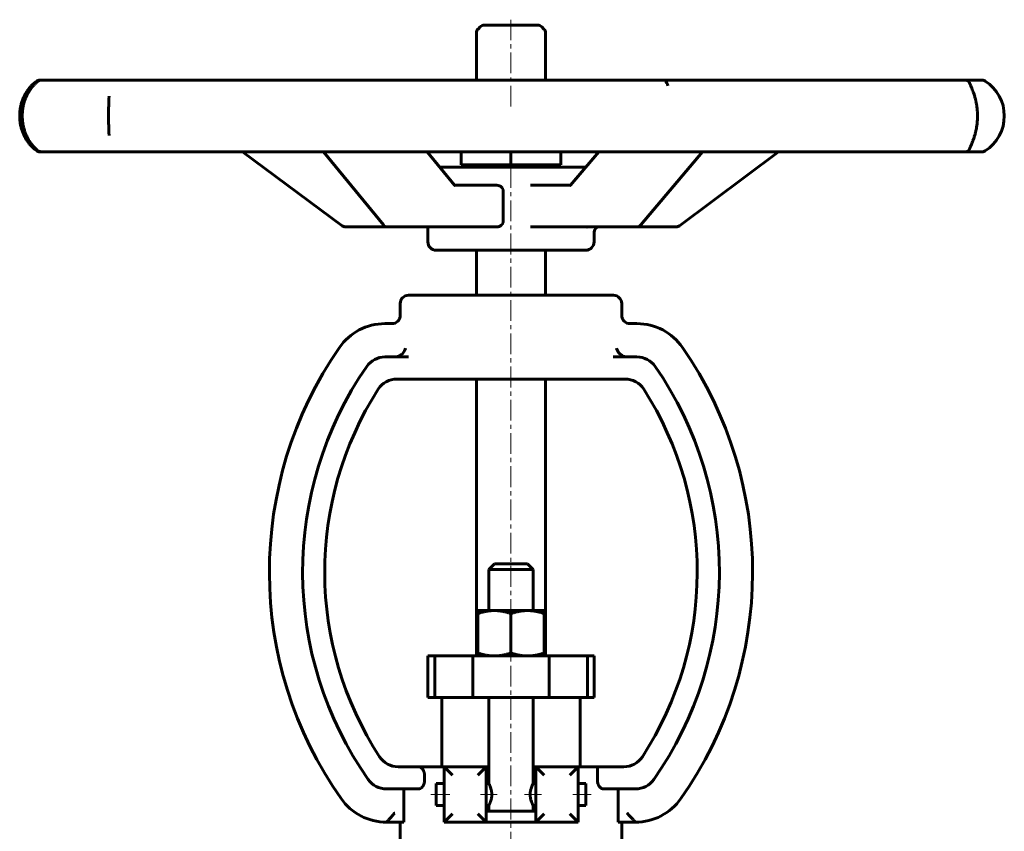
# Model space of a CAD drawing. Header units: millimetres. Extents: x -178 to 178, y -275 to 277.
# Tile 2 of 2: x -178 to 178, y -16 to 277. Entities that reach past the tile are written whole.
import ezdxf

# ---------------------------------------------------------------- set-up
doc = ezdxf.new("R2010")
doc.units = ezdxf.units.MM
doc.linetypes.add('K5LT_AXLED', pattern=[12, 7.5, -1.5, 1.5, -1.5])
doc.linetypes.add('K5LT_BASIC', pattern=[0])
doc.layers.add('Системный слой (1)', color=7, linetype='Continuous', true_color=0x6c6c6c)

# ---------------------------------------------------------------- blocks, each defined once
blk = doc.blocks.new('U0')
at = {"layer": 'Системный слой (1)', "color": 143, "linetype": 'K5LT_BASIC', "lineweight": 60, "true_color": 0x33acca}
for p, q in [((-8.37, 1.63), (-8.37, 32.63)), ((-8.37, -8.37), (-8.37, -6.37))]:
    blk.add_line(p, q, dxfattribs=at)
blk = doc.blocks.new('U1')
at = {"layer": 'Системный слой (1)', "color": 143, "linetype": 'K5LT_BASIC', "lineweight": 60, "true_color": 0x33acca}
for p, q in [((15.73, 224.13), (-26.09, 224.13)), ((26.61, 224.13), (15.73, 224.13))]:
    blk.add_line(p, q, dxfattribs=at)
blk = doc.blocks.new('U2')
at = {"layer": 'Системный слой (1)', "color": 143, "linetype": 'K5LT_BASIC', "lineweight": 60, "true_color": 0x33acca}
for p, q in [((-0.37, 177.87), (-37.37, 177.87)), ((36.63, 177.87), (-0.37, 177.87))]:
    blk.add_line(p, q, dxfattribs=at)
blk = doc.blocks.new('U3')
at = {"layer": 'Системный слой (1)', "color": 143, "linetype": 'K5LT_BASIC', "lineweight": 60, "true_color": 0x33acca}
for p, q in [((-27.37, 194.13), (15.73, 194.13)), ((15.73, 194.13), (26.63, 194.13))]:
    blk.add_line(p, q, dxfattribs=at)
blk = doc.blocks.new('U4')
at = {"layer": 'Системный слой (1)', "color": 143, "linetype": 'K5LT_BASIC', "lineweight": 60, "true_color": 0x33acca}
for p, q in [((-9.37, 7.63), (-8.37, 7.63)), ((7.63, 7.63), (8.63, 7.63))]:
    blk.add_line(p, q, dxfattribs=at)
blk = doc.blocks.new('U5')
at = {"layer": 'Системный слой (1)', "color": 143, "linetype": 'K5LT_BASIC', "lineweight": 60, "true_color": 0x33acca}
for p, q in [((7.63, 1.63), (7.63, 32.63)), ((7.63, -8.37), (7.63, -6.38))]:
    blk.add_line(p, q, dxfattribs=at)

msp = doc.modelspace()

# ---------------------------------------------------------------- linework, layer by layer
at = {"layer": 'Системный слой (1)', "color": 30, "linetype": 'K5LT_AXLED', "lineweight": 18, "true_color": 0xff8000}
for p, q in [((-0.37, 246.03), (-0.37, 277.38)), ((-0.37, -71.38), (-0.37, 226.93)), ((-29.37, -2.37), (-22.46, -2.37)), ((-11.37, -2.37), (-5.3, -2.37)), ((4.56, -2.37), (10.63, -2.37)), ((21.92, -2.37), (28.63, -2.37))]:
    msp.add_line(p, q, dxfattribs=at)
at = {"layer": 'Системный слой (1)', "color": 143, "linetype": 'K5LT_BASIC', "lineweight": 60, "true_color": 0x33acca}
for p, q in [((-11.46, 274.79), (-12.28, 273.96)), ((9.3, 275.38), (-10.04, 275.38)), ((10.72, 274.79), (11.54, 273.96)), ((-12.87, 255.55), (-12.87, 272.55)), ((12.13, 255.55), (12.13, 272.55)), ((-170.07, 255.55), (-170.48, 255.55)), ((-153.42, 255.55), (-170.07, 255.55)), ((-144.6, 255.55), (-153.42, 255.55)), ((-101.3, 255.55), (-144.6, 255.55)), ((-86.09, 255.55), (-101.3, 255.55)), ((-26.06, 255.55), (-86.09, 255.55)), ((-7.94, 255.55), (-26.06, 255.55)), ((55.07, 255.55), (-7.94, 255.55)), ((71.94, 255.55), (55.07, 255.55)), ((123.5, 255.55), (71.94, 255.55)), ((135.26, 255.55), (123.5, 255.55)), ((163.55, 255.55), (135.26, 255.55)), ((167.5, 255.55), (163.55, 255.55)), ((169.82, 255.55), (167.5, 255.55)), ((-145.53, 249.71), (-145.53, 249.69)), ((-145.53, 235.57), (-145.53, 235.53)), ((165.51, 231.29), (165.51, 231.29)), ((-170.48, 229.7), (-170.07, 229.7)), ((-170.07, 229.7), (-153.42, 229.7)), ((-153.42, 229.7), (-144.6, 229.7)), ((-144.6, 229.7), (-101.3, 229.7)), ((-101.3, 229.7), (-86.09, 229.7)), ((-61.33, 202.97), (-97.38, 229.7)), ((-86.09, 229.7), (-26.06, 229.7)), ((-46.44, 203.31), (-68.05, 229.7)), ((-20.73, 217.58), (-30.65, 229.7)), ((-26.06, 229.7), (-7.94, 229.7)), ((-18.37, 224.93), (-18.37, 229.7)), ((-7.94, 229.7), (55.07, 229.7)), ((-0.37, 224.93), (-0.37, 229.7)), ((17.63, 224.93), (17.63, 229.7)), ((21.11, 217.6), (31.31, 229.7)), ((46.51, 203.28), (68.77, 229.7)), ((55.07, 229.7), (71.94, 229.7)), ((60.47, 202.97), (96.28, 229.7)), ((71.94, 229.7), (123.5, 229.7)), ((123.5, 229.7), (135.26, 229.7)), ((135.26, 229.7), (163.55, 229.7)), ((163.55, 229.7), (167.5, 229.7)), ((167.5, 229.7), (169.82, 229.7)), ((-18.37, 224.93), (-0.37, 224.93)), ((-16.62, 224.13), (-16.62, 224.93)), ((-0.37, 224.93), (17.63, 224.93)), ((15.88, 224.13), (15.88, 224.93)), ((-5.44, 217.57), (-20.72, 217.57)), ((21.09, 217.57), (6.63, 217.57)), ((-3.19, 215.57), (-3.19, 204.57)), ((-60.14, 202.57), (-44.89, 202.57)), ((-44.89, 202.57), (-23.7, 202.57)), ((-30.37, 197.13), (-30.37, 202.57)), ((-23.7, 202.57), (-5.44, 202.57)), ((6.63, 202.57), (24.11, 202.57)), ((24.11, 202.57), (44.98, 202.57)), ((29.63, 197.13), (29.63, 200.57)), ((44.98, 202.57), (59.28, 202.57)), ((-12.87, 177.87), (-12.87, 194.13)), ((12.13, 177.87), (12.13, 194.13)), ((-40.37, 170.62), (-40.37, 174.87)), ((39.63, 170.62), (39.63, 174.87)), ((-42.8, 167.62), (-45.87, 167.62)), ((45.13, 167.62), (42.06, 167.62)), ((-37.32, 155.62), (-45.87, 155.62)), ((45.13, 155.62), (36.58, 155.62)), ((-41.59, 147.62), (-37.32, 147.62)), ((-37.32, 147.62), (-31.36, 147.63)), ((29.99, 147.62), (-31.36, 147.63)), ((-12.87, 47.63), (-12.87, 147.62)), ((12.13, 47.63), (12.13, 147.62)), ((29.99, 147.62), (32.26, 147.62)), ((32.26, 147.62), (40.85, 147.62)), ((-6.37, 80.88), (-8.37, 78.88)), ((-8.37, 78.88), (7.63, 78.88)), ((-8.37, 64.03), (-8.37, 78.88)), ((5.63, 80.88), (-6.37, 80.88)), ((5.63, 80.88), (7.63, 78.88)), ((7.63, 64.03), (7.63, 78.88)), ((-12.37, 62.95), (-12.37, 64.03)), ((-12.37, 64.03), (-6.37, 64.03)), ((-6.37, 64.03), (5.63, 64.03)), ((5.63, 64.03), (11.63, 64.03)), ((11.63, 64.03), (11.63, 62.95)), ((-12.37, 62.95), (-12.37, 48.7)), ((-0.37, 62.95), (-0.37, 48.7)), ((11.63, 62.95), (11.63, 48.7)), ((-30.37, 32.63), (-30.37, 47.63)), ((-30.37, 47.63), (-27.81, 47.63)), ((-27.81, 47.63), (-14.09, 47.63)), ((-27.81, 32.63), (-27.81, 47.63)), ((-14.09, 32.63), (-14.09, 47.63)), ((-14.09, 47.63), (13.44, 47.63)), ((-12.37, 47.63), (-12.37, 48.7)), ((11.63, 48.7), (11.63, 47.63)), ((13.44, 47.63), (27.25, 47.63)), ((13.44, 32.63), (13.44, 47.63)), ((27.25, 32.63), (27.25, 47.63)), ((27.25, 47.63), (29.63, 47.63)), ((29.63, 32.63), (29.63, 47.63)), ((-30.37, 32.63), (-27.81, 32.63)), ((-27.81, 32.63), (-14.09, 32.63)), ((-25.37, 7.63), (-25.37, 32.63)), ((-14.09, 32.63), (13.44, 32.63)), ((13.44, 32.63), (27.25, 32.63)), ((24.63, 7.63), (24.63, 32.63)), ((27.25, 32.63), (29.63, 32.63)), ((-33.78, 7.63), (-41.13, 7.63)), ((-33.78, 7.63), (-24.46, 7.63)), ((-24.46, 7.63), (-24.46, -12.37)), ((-9.37, 7.63), (-24.46, 7.63)), ((-24.46, 7.63), (-21.46, 4.63)), ((-9.37, 7.63), (-12.37, 4.63)), ((-9.37, -12.37), (-9.37, 7.63)), ((23.92, 7.63), (8.63, 7.63)), ((8.63, 7.63), (11.63, 4.63)), ((8.63, 7.63), (8.63, -12.37)), ((20.92, 4.63), (23.92, 7.63)), ((23.92, -12.37), (23.92, 7.63)), ((23.92, 7.63), (30.85, 7.63)), ((30.85, 2.63), (30.85, 7.63)), ((40.39, 7.63), (30.85, 7.63)), ((-31.6, 4.63), (-31.6, 2.63)), ((-27.37, 1.62), (-27.37, -6.38)), ((-27.37, 1.62), (-24.46, 1.62)), ((-9.37, 1.62), (-8.37, 1.62)), ((7.63, 1.62), (8.63, 1.62)), ((23.92, 1.62), (26.63, 1.62)), ((26.63, 1.62), (26.63, -6.38)), ((-45.37, -0.38), (-33.78, -0.38)), ((-39.1, -0.38), (-39.1, -12.37)), ((33.04, -0.38), (44.63, -0.38)), ((38.36, -12.37), (38.36, -0.38)), ((-27.37, -6.38), (-24.46, -6.38)), ((-9.37, -6.38), (-8.37, -6.38)), ((7.63, -6.38), (8.63, -6.38)), ((23.92, -6.38), (26.63, -6.38)), ((-21.46, -9.37), (-24.46, -12.37)), ((-12.37, -9.37), (-9.37, -12.37)), ((-9.37, -8.37), (8.63, -8.37)), ((11.63, -9.37), (8.63, -12.37)), ((23.92, -12.37), (20.92, -9.37)), ((-42.37, -12.37), (-45.37, -12.37)), ((-42.37, -12.37), (-39.1, -12.37)), ((-40.37, -25.37), (-40.37, -12.37)), ((-24.46, -12.37), (-9.37, -12.37)), ((-9.37, -12.37), (8.63, -12.37)), ((8.63, -12.37), (23.92, -12.37)), ((38.36, -12.37), (41.63, -12.37)), ((39.63, -25.37), (39.63, -12.37)), ((41.63, -12.37), (44.63, -12.37))]:
    msp.add_line(p, q, dxfattribs=at)
for centre, radius, start, end in [((-10.87, 272.55), 2, 135, 180), ((-10.04, 273.38), 2, 90, 135), ((9.3, 273.38), 2, 45, 90), ((10.13, 272.55), 2, 0, 45), ((-170.48, 253.55), 2, 90, 124.6003), ((-170.07, 253.55), 2, 90, 127.882), ((163.55, 253.55), 2, 11.7033, 90), ((169.82, 253.55), 2, 57.19, 90), ((162.78, 242.62), 15, 302.81, 57.19), ((163.55, 231.7), 2, 270, 348.2963), ((-170.48, 231.7), 2, 235.3995, 270), ((-170.07, 231.7), 2, 232.1179, 270), ((169.82, 231.7), 2, 270, 302.81), ((-60.14, 204.57), 2, 233.445, 270), ((-44.89, 204.57), 2, 219.3195, 270), ((44.98, 204.57), 2, 270, 319.8722), ((59.28, 204.57), 2, 270, 306.7443), ((31.63, 200.57), 2, 90, 180), ((-27.37, 197.13), 3, 180, 270), ((26.63, 197.13), 3, 270, 0), ((-37.37, 174.87), 3, 90, 180), ((36.63, 174.87), 3, 0, 90), ((-45.87, 147.62), 20, 90, 145.2884), ((-43.37, 170.62), 3, 270, 0), ((42.63, 170.62), 3, 180, 270), ((45.13, 147.62), 20, 34.7116, 90), ((54.66, 77.98), 142.29, 145.2884, 215.1223), ((-55.4, 77.98), 142.29, 324.8777, 34.7116), ((-45.87, 147.62), 8, 90, 145.2884), ((45.13, 147.62), 8, 34.7116, 90), ((54.66, 77.98), 130.29, 145.2884, 215.1223), ((-55.4, 77.98), 130.29, 324.8777, 34.7116), ((-41.59, 139.62), 8, 90, 147.3634), ((40.85, 139.62), 8, 32.6366, 90), ((54.66, 77.98), 122.29, 147.3634, 213.0656), ((-55.4, 77.98), 122.29, 326.9344, 32.6366), ((-41.13, 15.63), 8, 213.0656, 270), ((40.39, 15.63), 8, 270, 326.9344), ((-45.37, 7.63), 8, 215.1223, 270), ((44.63, 7.63), 8, 270, 324.8777), ((-45.37, 7.63), 20, 215.1223, 270), ((44.63, 7.63), 20, 270, 324.8777)]:
    msp.add_arc(centre, radius, start, end, dxfattribs=at)
for centre, major_axis, ratio, start_param, end_param in [((-170.48, 253.55), (-1.16, 1.63), 0.941822, 6.269004, 6.282239), ((-170.48, 253.55), (0, 2), 0.999529, 0, 0.572642), ((-170.07, 253.55), (1.29, -1.53), 0.953337, 3.101498, 3.140247), ((55.07, 253.55), (-0.48, 1.94), 0.589931, 4.567879, 5.595873), ((163.55, 253.55), (-1.96, -0.41), 0.979965, 3.140816, 3.141577), ((167.5, 253.55), (0, 2), 0.986367, 6.282094, 6.283185), ((167.5, 253.55), (0, 2), 0.887523, 6.282477, 6.283185), ((163.55, 231.7), (1.96, -0.41), 0.979965, 6.283165, 6.283946), ((-170.48, 231.7), (-1.16, -1.63), 0.941822, 0.000944, 0.014135), ((-170.48, 231.7), (0, -2), 0.999529, 5.710543, 6.283185), ((-170.07, 231.7), (-1.29, -1.53), 0.953337, 0.001345, 0.040101), ((-60.14, 204.57), (-1.19, -1.61), 0.24414, 6.283179, 6.283185), ((-44.89, 204.57), (-1.55, -1.27), 0.66542, 0, 0.000101), ((44.98, 204.57), (-1.53, 1.29), 0.655392, 3.141515, 3.141593), ((59.28, 204.57), (1.2, -1.6), 0.260366, 0, 0.00002)]:
    msp.add_ellipse(centre, major_axis=major_axis, ratio=ratio, start_param=start_param, end_param=end_param, dxfattribs=at)
for points, knots in [([(-171.64, 255.18), (-171.82, 255.05), (-172.02, 254.9), (-172.52, 254.5), (-172.83, 254.23), (-173.43, 253.65), (-173.73, 253.34), (-174.31, 252.67), (-174.59, 252.31), (-175.12, 251.57), (-175.37, 251.19), (-175.82, 250.41), (-176.03, 250.02), (-176.41, 249.21), (-176.6, 248.78), (-176.92, 247.9), (-177.07, 247.45), (-177.32, 246.56), (-177.42, 246.11), (-177.59, 245.24), (-177.65, 244.81), (-177.74, 243.93), (-177.76, 243.48), (-177.78, 242.55), (-177.77, 242.08), (-177.72, 241.14), (-177.67, 240.68), (-177.54, 239.79), (-177.46, 239.36), (-177.27, 238.51), (-177.16, 238.1), (-176.89, 237.26), (-176.74, 236.83), (-176.4, 236), (-176.21, 235.6), (-175.81, 234.82), (-175.61, 234.45), (-175.17, 233.75), (-174.94, 233.41), (-174.46, 232.76), (-174.2, 232.44), (-173.66, 231.83), (-173.38, 231.55), (-172.83, 231.02), (-172.56, 230.77), (-172.06, 230.38), (-171.85, 230.21), (-171.65, 230.07), (-171.64, 230.07), (-171.64, 230.07)], [0, 0, 0, 0, 1.272207, 1.272207, 3.016948, 3.016948, 4.568606, 4.568606, 6.019514, 6.019514, 7.315188, 7.315188, 8.465619, 8.465619, 9.619475, 9.619475, 10.727916, 10.727916, 11.763485, 11.763485, 12.717203, 12.717203, 13.708817, 13.708817, 14.740435, 14.740435, 15.766047, 15.766047, 16.741512, 16.741512, 17.734773, 17.734773, 18.806132, 18.806132, 19.930615, 19.930615, 21.072396, 21.072396, 22.255331, 22.255331, 23.567828, 23.567828, 25.034419, 25.034419, 26.602438, 26.602438, 27.987213, 27.987213, 27.999894, 27.999894, 27.999894, 27.999894]), ([(-171.36, 230.17), (-171.61, 230.38), (-171.89, 230.63), (-172.47, 231.2), (-172.74, 231.5), (-173.28, 232.13), (-173.55, 232.47), (-174.06, 233.19), (-174.31, 233.56), (-174.74, 234.29), (-174.92, 234.63), (-175.29, 235.38), (-175.47, 235.78), (-175.81, 236.61), (-175.96, 237.05), (-176.24, 237.94), (-176.36, 238.38), (-176.55, 239.26), (-176.63, 239.69), (-176.75, 240.56), (-176.8, 240.99), (-176.85, 241.88), (-176.87, 242.34), (-176.86, 243.28), (-176.83, 243.75), (-176.75, 244.64), (-176.7, 245.08), (-176.56, 245.92), (-176.47, 246.34), (-176.27, 247.17), (-176.15, 247.59), (-175.88, 248.43), (-175.72, 248.84), (-175.41, 249.61), (-175.24, 249.96), (-174.89, 250.67), (-174.7, 251.02), (-174.3, 251.69), (-174.09, 252.01), (-173.64, 252.64), (-173.4, 252.96), (-172.91, 253.55), (-172.66, 253.83), (-172.16, 254.35), (-171.92, 254.58), (-171.58, 254.89), (-171.47, 254.98), (-171.36, 255.07), (-171.36, 255.07), (-171.36, 255.08)], [0, 0, 0, 0, 1.939579, 1.939579, 3.506375, 3.506375, 4.940136, 4.940136, 6.223976, 6.223976, 7.246412, 7.246412, 8.309198, 8.309198, 9.369587, 9.369587, 10.370791, 10.370791, 11.291609, 11.291609, 12.184684, 12.184684, 13.128827, 13.128827, 14.087919, 14.087919, 14.986469, 14.986469, 15.882391, 15.882391, 16.839021, 16.839021, 17.856049, 17.856049, 18.799672, 18.799672, 19.857129, 19.857129, 20.948881, 20.948881, 22.219835, 22.219835, 23.635608, 23.635608, 25.163514, 25.163514, 25.988041, 25.988041, 25.999901, 25.999901, 25.999901, 25.999901]), ([(165.51, 231.29), (165.51, 231.29), (165.51, 231.29), (165.51, 231.3), (165.51, 231.32), (165.52, 231.34), (165.52, 231.35), (165.53, 231.39), (165.54, 231.42), (165.58, 231.51), (165.6, 231.57), (165.67, 231.77), (165.73, 231.91), (165.87, 232.24), (165.94, 232.43), (166.13, 232.89), (166.25, 233.18), (166.49, 233.81), (166.62, 234.15), (166.81, 234.72), (166.88, 234.94), (167.06, 235.52), (167.17, 235.9), (167.37, 236.66), (167.47, 237.04), (167.64, 237.84), (167.72, 238.27), (167.86, 239.11), (167.91, 239.52), (168, 240.35), (168.03, 240.76), (168.08, 241.62), (168.09, 242.06), (168.09, 242.95), (168.09, 243.4), (168.04, 244.3), (168.01, 244.74), (167.92, 245.58), (167.87, 245.99), (167.75, 246.79), (167.67, 247.19), (167.51, 248), (167.42, 248.4), (167.22, 249.18), (167.11, 249.56), (166.89, 250.27), (166.78, 250.61), (166.62, 251.08), (166.56, 251.24), (166.4, 251.68), (166.29, 251.95), (166.08, 252.49), (165.97, 252.74), (165.82, 253.12), (165.76, 253.25), (165.66, 253.5), (165.62, 253.61), (165.56, 253.78), (165.53, 253.86), (165.52, 253.91), (165.51, 253.93), (165.51, 253.95), (165.51, 253.95), (165.51, 253.95)], [0, 0, 0, 0, 0.138141, 0.138141, 0.345353, 0.345353, 0.484237, 0.484237, 0.761153, 0.761153, 1.191533, 1.191533, 1.862077, 1.862077, 2.53262, 2.53262, 3.352694, 3.352694, 4.145794, 4.145794, 4.594164, 4.594164, 5.292016, 5.292016, 5.93124, 5.93124, 6.599746, 6.599746, 7.206708, 7.206708, 7.792078, 7.792078, 8.408291, 8.408291, 9.041496, 9.041496, 9.664381, 9.664381, 10.2585, 10.2585, 10.880184, 10.880184, 11.54505, 11.54505, 12.236099, 12.236099, 12.928919, 12.928919, 13.293062, 13.293062, 13.991552, 13.991552, 14.811096, 14.811096, 15.377306, 15.377306, 15.943517, 15.943517, 16.509727, 16.509727, 16.718615, 16.718615, 17, 17, 17, 17]), ([(-145.53, 235.57), (-145.53, 235.73), (-145.53, 235.89), (-145.53, 236.14), (-145.54, 236.22), (-145.54, 236.34), (-145.54, 236.37), (-145.54, 236.44), (-145.54, 236.47), (-145.55, 236.82), (-145.56, 237.15), (-145.59, 237.84), (-145.6, 238.21), (-145.62, 238.67), (-145.62, 238.75), (-145.63, 238.99), (-145.63, 239.16), (-145.65, 239.66), (-145.66, 240), (-145.68, 240.72), (-145.68, 241.11), (-145.69, 241.87), (-145.69, 242.24), (-145.69, 243.03), (-145.69, 243.45), (-145.68, 244.28), (-145.67, 244.68), (-145.66, 245.45), (-145.65, 245.81), (-145.62, 246.5), (-145.61, 246.82), (-145.59, 247.39), (-145.58, 247.64), (-145.57, 247.92), (-145.57, 247.95), (-145.57, 248), (-145.57, 248.02), (-145.57, 248.05), (-145.57, 248.05), (-145.57, 248.06), (-145.57, 248.07), (-145.57, 248.08), (-145.56, 248.08), (-145.56, 248.09), (-145.56, 248.1), (-145.56, 248.12), (-145.56, 248.14), (-145.56, 248.18), (-145.56, 248.21), (-145.56, 248.29), (-145.56, 248.34), (-145.55, 248.5), (-145.55, 248.61), (-145.54, 248.92), (-145.54, 249.12), (-145.53, 249.44), (-145.53, 249.57), (-145.53, 249.69)], [0, 0, 0, 0, 1.36595, 1.36595, 2.022068, 2.022068, 2.270336, 2.270336, 2.518604, 2.518604, 4.85565, 4.85565, 7.223525, 7.223525, 7.720595, 7.720595, 8.714734, 8.714734, 10.703013, 10.703013, 12.878647, 12.878647, 14.946064, 14.946064, 17.28206, 17.28206, 19.562911, 19.562911, 21.711163, 21.711163, 23.722321, 23.722321, 25.384257, 25.384257, 25.602027, 25.602027, 25.746583, 25.746583, 25.782722, 25.782722, 25.818861, 25.818861, 25.848575, 25.848575, 25.903185, 25.903185, 26.009995, 26.009995, 26.213978, 26.213978, 26.583396, 26.583396, 27.370418, 27.370418, 28.941248, 28.941248, 30, 30, 30, 30]), ([(-20.73, 217.58), (-20.73, 217.57), (-20.73, 217.57), (-20.72, 217.57), (-20.71, 217.56), (-20.7, 217.54), (-20.69, 217.53), (-20.68, 217.52), (-20.67, 217.52), (-20.67, 217.51), (-20.66, 217.51), (-20.66, 217.51), (-20.66, 217.51), (-20.66, 217.5), (-20.66, 217.5), (-20.66, 217.5)], [0, 0, 0, 0, 0.096539, 0.096539, 1.8, 1.8, 3.6, 3.6, 5.4, 5.4, 7.2, 7.2, 8.039174, 8.039174, 9, 9, 9, 9]), ([(-5.44, 217.57), (-5.16, 217.57), (-4.87, 217.52), (-4.32, 217.32), (-4.07, 217.17), (-3.67, 216.82), (-3.49, 216.6), (-3.26, 216.11), (-3.19, 215.83), (-3.19, 215.57)], [-0.3210219, -0.3210219, -0.3210219, -0.3210219, -0.2382587, -0.2382587, -0.1554954, -0.1554954, -0.0777477, -0.0777477, 0, 0, 0, 0]), ([(21.04, 217.52), (21.04, 217.52), (21.04, 217.52), (21.04, 217.53), (21.05, 217.53), (21.06, 217.54), (21.06, 217.54), (21.07, 217.56), (21.08, 217.56), (21.09, 217.57), (21.09, 217.57), (21.1, 217.58), (21.1, 217.59), (21.11, 217.6)], [0, 0, 0, 0, 0.8, 0.8, 1.6, 1.6, 2.4, 2.4, 3.2, 3.2, 3.318253, 3.318253, 4, 4, 4, 4]), ([(-3.19, 204.57), (-3.19, 204.31), (-3.26, 204.04), (-3.49, 203.55), (-3.67, 203.33), (-4.07, 202.98), (-4.32, 202.82), (-4.87, 202.62), (-5.16, 202.57), (-5.44, 202.57)], [0, 0, 0, 0, 0.0777477, 0.0777477, 0.1554954, 0.1554954, 0.2382587, 0.2382587, 0.3210219, 0.3210219, 0.3210219, 0.3210219]), ([(26.99, 202.39), (26.99, 202.39), (26.99, 202.39), (27.01, 202.41), (27.02, 202.42), (27.06, 202.45), (27.09, 202.47), (27.15, 202.5), (27.19, 202.51), (27.26, 202.54), (27.3, 202.55), (27.39, 202.57), (27.43, 202.57), (27.48, 202.57), (27.49, 202.57), (27.5, 202.57), (27.5, 202.57), (27.5, 202.57)], [0, 0, 0, 0, 1.585985, 1.585985, 3.241519, 3.241519, 4.857328, 4.857328, 6.461318, 6.461318, 8.040744, 8.040744, 9.612235, 9.612235, 9.952635, 9.952635, 10, 10, 10, 10]), ([(-38.5, 158.62), (-38.5, 158.62), (-38.5, 158.62), (-38.66, 158.06), (-38.96, 157.51), (-39.67, 156.68), (-40.03, 156.38), (-40.71, 155.97), (-41.02, 155.83), (-41.36, 155.74)], [-1.1056581, -1.1056581, -1.1056581, -1.1056581, -1.1047793, -1.1047793, -0.9153286, -0.9153286, -0.7723765, -0.7723765, -0.6669823, -0.6669823, -0.6669823, -0.6669823]), ([(40.62, 155.74), (40.31, 155.82), (40.02, 155.94), (39.4, 156.3), (39.09, 156.55), (38.57, 157.08), (38.35, 157.37), (37.99, 157.98), (37.85, 158.3), (37.76, 158.62), (37.76, 158.62), (37.76, 158.62)], [-0.4820109, -0.4820109, -0.4820109, -0.4820109, -0.3865578, -0.3865578, -0.2592198, -0.2592198, -0.1327615, -0.1327615, 0, 0, 0.0010734, 0.0010734, 0.0010734, 0.0010734]), ([(-33.78, 7.63), (-33.71, 7.63), (-33.59, 7.62), (-33.38, 7.57), (-33.18, 7.5), (-32.97, 7.39), (-32.77, 7.25), (-32.59, 7.1), (-32.43, 6.93), (-32.29, 6.77), (-32.17, 6.6), (-32.07, 6.43), (-31.97, 6.25), (-31.88, 6.05), (-31.78, 5.79), (-31.69, 5.5), (-31.63, 5.15), (-31.6, 4.86), (-31.6, 4.68), (-31.6, 4.63)], [0, 0, 0, 0, 1.386195, 2.654242, 4.14488, 5.505975, 6.856535, 8.212821, 9.234843, 10.536435, 11.470219, 12.362917, 13.211223, 14.238557, 15.196285, 16.616065, 17.871403, 19.374192, 20, 20, 20, 20]), ([(-31.6, 2.63), (-31.6, 2.5), (-31.61, 2.25), (-31.66, 1.92), (-31.73, 1.63), (-31.81, 1.38), (-31.91, 1.12), (-32.04, 0.86), (-32.16, 0.67), (-32.27, 0.51), (-32.37, 0.39), (-32.49, 0.26), (-32.62, 0.13), (-32.74, 0.03), (-32.91, -0.1), (-33.09, -0.2), (-33.29, -0.29), (-33.48, -0.34), (-33.64, -0.37), (-33.74, -0.38), (-33.78, -0.38)], [0, 0, 0, 0, 1.524853, 3.084792, 4.053078, 5.331668, 6.43651, 7.723831, 9.161629, 9.769108, 10.701938, 11.682069, 12.675135, 13.69653, 14.400598, 16.273081, 17.499127, 18.778416, 20.101208, 21, 21, 21, 21]), ([(-8.37, -6.38), (-8.37, -6.38), (-8.36, -6.36), (-8.34, -6.31), (-8.3, -6.23), (-8.23, -6.08), (-8.14, -5.9), (-8.06, -5.71), (-7.96, -5.49), (-7.85, -5.19), (-7.73, -4.87), (-7.63, -4.54), (-7.53, -4.21), (-7.46, -3.88), (-7.4, -3.58), (-7.36, -3.28), (-7.32, -2.97), (-7.3, -2.63), (-7.3, -2.34), (-7.3, -2.09), (-7.32, -1.84), (-7.35, -1.53), (-7.4, -1.16), (-7.46, -0.87), (-7.55, -0.47), (-7.67, -0.06), (-7.81, 0.34), (-7.92, 0.62), (-8.02, 0.87), (-8.11, 1.09), (-8.21, 1.28), (-8.28, 1.44), (-8.34, 1.57), (-8.37, 1.62), (-8.37, 1.62), (-8.37, 1.62)], [0, 0, 0, 0, 1.134185, 1.988949, 2.943645, 4.602523, 5.753298, 6.563042, 7.731303, 9.058197, 10.396753, 11.430955, 12.628212, 13.72767, 14.551679, 15.360312, 16.350097, 17.259284, 18.277571, 18.768452, 19.370468, 20.431649, 21.380194, 22.626017, 23.097991, 25.20104, 26.734962, 27.611288, 28.791665, 30.104381, 31.091204, 32.537811, 33.86497, 35.301597, 36, 36, 36, 36]), ([(7.63, 1.62), (7.63, 1.62), (7.62, 1.6), (7.57, 1.5), (7.51, 1.38), (7.42, 1.18), (7.31, 0.95), (7.2, 0.67), (7.07, 0.35), (6.94, -0.02), (6.81, -0.48), (6.72, -0.84), (6.66, -1.18), (6.61, -1.47), (6.58, -1.82), (6.56, -2.19), (6.56, -2.55), (6.57, -2.88), (6.6, -3.13), (6.63, -3.42), (6.69, -3.76), (6.79, -4.21), (6.92, -4.65), (7.05, -5.03), (7.16, -5.33), (7.27, -5.61), (7.37, -5.83), (7.47, -6.04), (7.54, -6.19), (7.6, -6.32), (7.63, -6.37), (7.63, -6.38), (7.63, -6.38)], [0, 0, 0, 0, 1.449551, 2.520747, 3.944877, 4.67965, 6.348227, 7.532341, 8.306589, 10.090098, 11.361633, 12.60797, 13.263438, 14.161313, 15.029154, 16.0317, 17.019514, 17.804789, 18.578656, 19.040722, 20.116822, 21.346811, 22.868893, 24.175661, 25.262136, 26.223484, 27.669757, 28.433792, 29.884282, 31.057751, 32.363782, 33, 33, 33, 33]), ([(33.04, -0.38), (32.97, -0.38), (32.85, -0.37), (32.64, -0.32), (32.44, -0.25), (32.23, -0.14), (32.03, 0), (31.85, 0.15), (31.69, 0.32), (31.55, 0.48), (31.43, 0.65), (31.33, 0.82), (31.23, 1), (31.14, 1.2), (31.04, 1.46), (30.95, 1.75), (30.89, 2.1), (30.86, 2.39), (30.85, 2.57), (30.85, 2.63)], [0, 0, 0, 0, 1.386197, 2.654245, 4.144881, 5.505975, 6.856535, 8.212821, 9.234843, 10.536435, 11.470219, 12.362917, 13.211223, 14.238557, 15.196285, 16.616065, 17.871403, 19.374192, 20, 20, 20, 20]), ([(-42.37, -9.11), (-42.37, -9.11), (-42.38, -9.11), (-42.69, -9.49), (-43.02, -9.87), (-43.63, -10.56), (-43.93, -10.88), (-44.46, -11.44), (-44.7, -11.69), (-45.05, -12.05), (-45.17, -12.18), (-45.33, -12.34), (-45.37, -12.37), (-45.37, -12.37)], [-0.0011815, -0.0011815, -0.0011815, -0.0011815, 0, 0, 0.147491, 0.147491, 0.2836595, 0.2836595, 0.4117052, 0.4117052, 0.5083366, 0.5083366, 0.5934417, 0.5934417, 0.5934417, 0.5934417]), ([(41.63, -9.11), (41.63, -9.11), (41.63, -9.11), (41.95, -9.49), (42.28, -9.87), (42.89, -10.56), (43.18, -10.88), (43.72, -11.44), (43.96, -11.69), (44.31, -12.05), (44.43, -12.18), (44.59, -12.34), (44.63, -12.37), (44.63, -12.37)], [-1.188065, -1.188065, -1.188065, -1.188065, -1.1868835, -1.1868835, -1.0393924, -1.0393924, -0.9032239, -0.9032239, -0.7751783, -0.7751783, -0.6785469, -0.6785469, -0.5934417, -0.5934417, -0.5934417, -0.5934417])]:
    msp.add_open_spline(points, degree=3, knots=knots, dxfattribs=at)
for points in [[(-42.19, 155.62), (-41.93, 155.62), (-41.63, 155.66), (-41.36, 155.74)], [(40.62, 155.74), (40.89, 155.66), (41.19, 155.62), (41.45, 155.62)]]:
    msp.add_open_spline(points, degree=3, dxfattribs=at)
for points in [[(-6.37, 64.03), (-9.16, 64.03), (-12.37, 62.95)], [(-0.37, 62.95), (-3.59, 64.03), (-6.37, 64.03)], [(5.63, 64.03), (2.84, 64.03), (-0.37, 62.95)], [(11.63, 62.95), (8.41, 64.03), (5.63, 64.03)], [(-12.37, 48.7), (-9.16, 47.63), (-6.37, 47.63)], [(-6.37, 47.63), (-3.59, 47.63), (-0.37, 48.7)], [(-0.37, 48.7), (2.84, 47.63), (5.63, 47.63)], [(5.63, 47.63), (8.41, 47.63), (11.63, 48.7)]]:
    msp.add_rational_spline(points, [1, 1.0379548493, 1], degree=2, dxfattribs=at)

# ---------------------------------------------------------------- block references
at = {"layer": 'Системный слой (1)'}
for name in ['U1', 'U3', 'U2', 'U0', 'U5', 'U4']:
    msp.add_blockref(name, (0, 0), dxfattribs=at)

doc.saveas('drawing.dxf')
